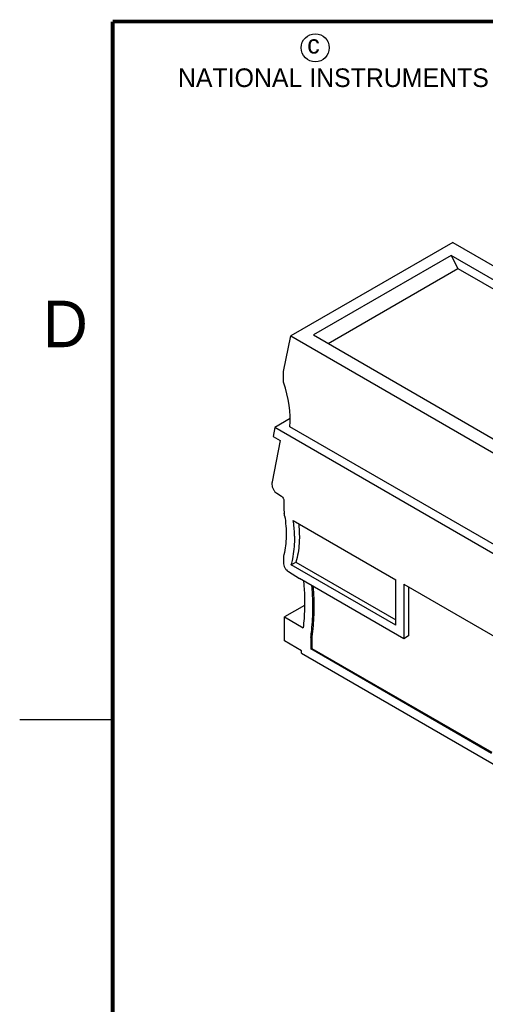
# Model space of a CAD drawing. Header units: inches. Extents: x 0 to 22, y 0 to 17.
# Tile 3 of 24: x 0 to 2.5, y 11.2 to 16.5. Entities that reach past the tile are written whole.
import ezdxf

# ---------------------------------------------------------------- set-up
doc = ezdxf.new("R2010")
doc.units = ezdxf.units.IN
doc.header["$LTSCALE"] = 1.21
doc.header["$MEASUREMENT"] = 0
doc.layers.get('0').update_dxf_attribs({"linetype": 'CONTINUOUS'})
doc.styles.add('TEXTSTYLE_2', font='txt')

msp = doc.modelspace()

# ---------------------------------------------------------------- linework, layer by layer
at = {"color": 7, "linetype": 'CONTINUOUS'}
for p, q in [((2.3292, 15.313), (1.4585, 14.8103)), ((2.3292, 15.313), (3.4546, 14.6632)), ((2.3198, 15.2425), (1.5805, 14.8156)), ((2.3198, 15.2425), (2.3554, 15.1731)), ((3.3197, 14.6652), (2.3198, 15.2425)), ((1.6585, 14.7706), (2.3554, 15.1731)), ((2.3554, 15.1731), (3.2773, 14.6408)), ((1.4191, 14.6202), (1.4585, 14.8103)), ((1.4585, 14.8103), (2.5839, 14.1605)), ((1.5805, 14.8156), (2.5804, 14.2383)), ((1.4182, 14.562), (1.4191, 14.6202)), ((1.4548, 14.3659), (1.3721, 14.3181)), ((1.3721, 14.3181), (1.363, 14.2706)), ((4.7484, 12.3687), (1.3721, 14.3181)), ((2.943, 13.4625), (1.4534, 14.3226)), ((1.4, 14.2477), (1.3576, 14.0271)), ((1.363, 14.2706), (1.4, 14.2477)), ((1.3565, 14.0152), (1.3565, 14.0121)), ((1.3829, 13.9647), (1.4074, 13.9491)), ((1.4206, 13.9255), (1.4206, 13.8792)), ((1.4711, 13.819), (2.0233, 13.5001)), ((1.4178, 13.6123), (1.4178, 13.5918)), ((1.4606, 13.5808), (1.4856, 13.5952)), ((2.0233, 13.2558), (1.4606, 13.5808)), ((1.4856, 13.5952), (2.0233, 13.2848)), ((1.4446, 13.5441), (1.5044, 13.5072)), ((2.065, 13.1835), (1.5044, 13.5072)), ((2.0233, 13.2558), (2.0233, 13.5001)), ((2.065, 13.476), (2.065, 13.1835)), ((2.065, 13.476), (4.0555, 12.3268)), ((2.0901, 13.4616), (2.0901, 13.198)), ((1.5317, 13.3626), (1.4233, 13.3001)), ((1.4233, 13.1715), (1.4233, 13.3001)), ((1.4233, 13.3001), (1.5238, 13.2421)), ((1.5653, 13.1902), (1.5709, 13.1934)), ((1.5653, 13.1902), (1.5653, 13.1281)), ((1.5709, 13.1934), (1.5709, 13.1313)), ((2.0901, 13.198), (2.065, 13.1835)), ((1.5152, 13.1185), (1.4233, 13.1715)), ((1.5653, 13.1281), (1.5709, 13.1313)), ((2.5378, 12.5666), (1.5653, 13.1281)), ((1.5709, 13.1313), (2.538, 12.5729)), ((1.5152, 13.1056), (1.5152, 13.1185)), ((1.5152, 13.1056), (2.5735, 12.4946))]:
    msp.add_line(p, q, dxfattribs=at)
at = {"color": 2, "linetype": 'CONTINUOUS'}
msp.add_line((0, 12.75), (0.5, 12.75), dxfattribs=at)
at = {"color": 7, "linetype": 'CONTINUOUS', "const_width": 0.02}
for points in [[(0.5, 16.5), (0.5, 0.5)], [(21.5, 16.5), (0.5, 16.5)]]:
    msp.add_lwpolyline(points, dxfattribs=at)
at = {"color": 2, "linetype": 'CONTINUOUS'}
msp.add_circle((1.5893, 16.359), 0.0754, dxfattribs=at)
at = {"color": 7, "linetype": 'CONTINUOUS'}
msp.add_arc((0.6964, 13.7295), 0.7373, 8.9436, 9.9445, dxfattribs=at)
msp.add_ellipse((1.1281, 14.5459), major_axis=(-0.2252, 0.4042), ratio=0.587319, start_param=3.843618, end_param=4.434208, dxfattribs=at)
for points, knots in [([(1.3576, 14.0271), (1.3574, 14.0262), (1.3568, 14.0222), (1.3565, 14.0182), (1.3565, 14.0152)], [0, 0, 0, 0, 0.240084, 1, 1, 1, 1]), ([(1.3565, 14.0121), (1.3565, 14.0076), (1.3581, 13.9984), (1.3637, 13.9852), (1.372, 13.9735), (1.3791, 13.9671), (1.3829, 13.9647)], [0, 0, 0, 0, 0.235742, 0.496787, 0.759569, 1, 1, 1, 1]), ([(1.4074, 13.9491), (1.4113, 13.9466), (1.4175, 13.9392), (1.4206, 13.9301), (1.4206, 13.9255)], [0, 0, 0, 0, 0.503312, 1, 1, 1, 1]), ([(1.4206, 13.8792), (1.4206, 13.8774), (1.4207, 13.8699), (1.4216, 13.8624), (1.4226, 13.8568)], [0, 0, 0, 0, 0.24085, 1, 1, 1, 1]), ([(1.4247, 13.8441), (1.4305, 13.8074), (1.4362, 13.737), (1.4283, 13.6665), (1.4203, 13.6343)], [0, 0, 0, 0, 0.528162, 1, 1, 1, 1]), ([(1.4788, 13.7181), (1.4788, 13.7263), (1.4781, 13.76), (1.4748, 13.7937), (1.4711, 13.819)], [0, 0, 0, 0, 0.242265, 1, 1, 1, 1]), ([(1.5001, 13.8022), (1.5007, 13.7963), (1.5028, 13.7732), (1.5038, 13.7499), (1.5038, 13.7326)], [0, 0, 0, 0, 0.255578, 1, 1, 1, 1]), ([(1.4606, 13.5808), (1.4636, 13.5912), (1.4748, 13.6362), (1.4788, 13.6827), (1.4788, 13.7181)], [0, 0, 0, 0, 0.235616, 1, 1, 1, 1]), ([(1.5038, 13.7326), (1.5038, 13.7203), (1.5024, 13.6741), (1.4952, 13.6278), (1.4856, 13.5952)], [0, 0, 0, 0, 0.265023, 1, 1, 1, 1]), ([(1.4203, 13.6343), (1.4199, 13.6326), (1.4183, 13.6254), (1.4178, 13.618), (1.4178, 13.6123)], [0, 0, 0, 0, 0.237554, 1, 1, 1, 1]), ([(1.4178, 13.5918), (1.4178, 13.5873), (1.4194, 13.5779), (1.4251, 13.5647), (1.4336, 13.5528), (1.4408, 13.5465), (1.4446, 13.5441)], [0, 0, 0, 0, 0.23623, 0.497834, 0.760611, 1, 1, 1, 1]), ([(1.5263, 13.4946), (1.5272, 13.4845), (1.5304, 13.445), (1.5319, 13.4052), (1.5319, 13.3756)], [0, 0, 0, 0, 0.254976, 1, 1, 1, 1]), ([(1.5765, 13.3499), (1.5765, 13.3596), (1.576, 13.3993), (1.5737, 13.4389), (1.5711, 13.4688)], [0, 0, 0, 0, 0.245249, 1, 1, 1, 1]), ([(1.5772, 13.4652), (1.578, 13.4557), (1.5808, 13.4184), (1.582, 13.381), (1.582, 13.3531)], [0, 0, 0, 0, 0.254504, 1, 1, 1, 1]), ([(1.5319, 13.3756), (1.5319, 13.3642), (1.5313, 13.3195), (1.528, 13.275), (1.5238, 13.2421)], [0, 0, 0, 0, 0.256745, 1, 1, 1, 1]), ([(1.5653, 13.1902), (1.5672, 13.203), (1.5739, 13.256), (1.5765, 13.3094), (1.5765, 13.3499)], [0, 0, 0, 0, 0.242317, 1, 1, 1, 1]), ([(1.582, 13.3531), (1.582, 13.3393), (1.5811, 13.286), (1.5766, 13.2326), (1.5709, 13.1934)], [0, 0, 0, 0, 0.257798, 1, 1, 1, 1])]:
    msp.add_open_spline(points, degree=3, knots=knots, dxfattribs=at)

# ---------------------------------------------------------------- texts
at = {"color": 2, "linetype": 'CONTINUOUS', "attachment_point": 1, "line_spacing_factor": 0.9, "style": 'TEXTSTYLE_2'}
for s, insert, char_height, width in [('c', (1.5463, 16.428), 0.1, 0.1), ('NATIONAL INSTRUMENTS CORPORATION AND ITS LICENSORS.  ALL RIGHTS RESERVED.', (0.851, 16.2482), 0.1, 7.3), ('D', (0.125, 15), 0.25, 0.25)]:
    msp.add_mtext(s, dxfattribs=dict(at, insert=insert, char_height=char_height, width=width))

doc.saveas('drawing.dxf')
